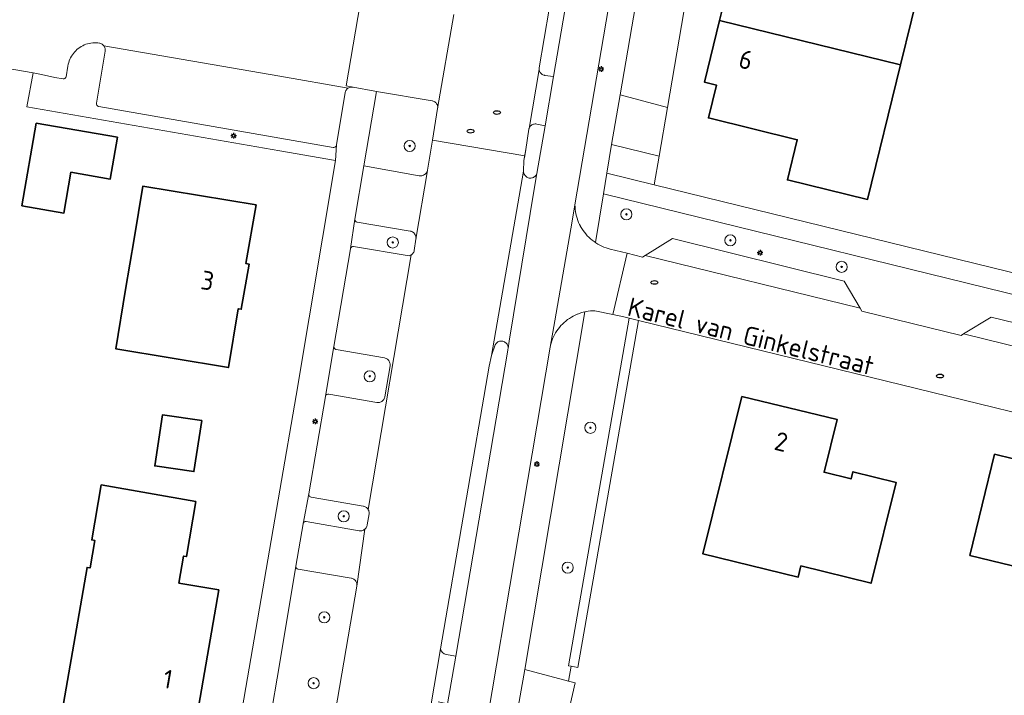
# Model space of a CAD drawing. Header units: metres. Extents: x 152610 to 160096, y 456114 to 462495.
# Tile 95 of 256: x 156481 to 156552, y 458593 to 458641. Entities that reach past the tile are written whole.
import ezdxf
from ezdxf.enums import TextEntityAlignment as Align

# ---------------------------------------------------------------- set-up
doc = ezdxf.new("R2010")
doc.units = ezdxf.units.M
doc.header["$LTSCALE"] = 0.5
doc.layers.get('0').update_dxf_attribs({"linetype": 'CONTINUOUS'})
for name, color, linetype, lineweight in [('B-PV-GR-BEPLANTING_CULTUUR_BODEMBEDEKKER-GV', 251, 'CONTINUOUS', 18), ('B-PV-GR-BEPLANTING_CULTUUR_VASTE PLANTENVAK-GV', 251, 'CONTINUOUS', 18), ('B-PV-GR-BOOM-S', 251, 'CONTINUOUS', 25), ('B-PV-GR-HAAG-GV', 251, 'CONTINUOUS', 13), ('B-PV-IE-MEUBILAIR-S', 251, 'CONTINUOUS', 25), ('B-PV-OG-BEBOUWING-GV', 6, 'CONTINUOUS', 35), ('B-PV-OG-BEBOUWING-T18', 1, 'CONTINUOUS', 18), ('B-PV-OG-TERREIN_BEGROEID-GV', 251, 'CONTINUOUS', 18), ('B-PV-OG-TOPOGRAFIE-T18', 1, 'CONTINUOUS', 18), ('B-PV-VH-GESLOTENVERHARDING_ASFALT-GV', 251, 'CONTINUOUS', 18), ('B-PV-VH-ONVERHARD-GV', 251, 'CONTINUOUS', 18), ('B-PV-VH-ONVERHARD_ZAND-GV', 251, 'CONTINUOUS', 18), ('B-PV-VH-OPENVERHARDING_BETONSTRAATSTEEN-GV', 251, 'CONTINUOUS', 18), ('B-PV-VH-OPENVERHARDING_STRAATBAKSTEEN-GV', 251, 'CONTINUOUS', 18), ('B-PV-VH-OPENVERHARDING_TEGEL-GV', 251, 'CONTINUOUS', 18)]:
    doc.layers.add(name, color=color, linetype=linetype, lineweight=lineweight)
doc.styles.add('NLCS-ISO', font='NLCS-ISO.ttf')
doc.styles.add('NLCS-ISO-M750-T18', font='NLCS-ISO.ttf', dxfattribs={"height": 1.35})

# ---------------------------------------------------------------- blocks, each defined once
blk = doc.blocks.new('SIE-MEUBILAIR_PAAL_LICHTMAST-SO')
for points in [[(-0.62, 0), (-1, 0)], [(-0.71, 0.71), (-0.44, 0.44)], [(0, 1), (0, 0.62)], [(0.44, 0.44), (0.71, 0.71)], [(1, 0), (0.62, 0)], [(-0.71, -0.71), (-0.44, -0.44)], [(0, -0.62), (0, -1)], [(0.44, -0.44), (0.71, -0.71)]]:
    blk.add_lwpolyline(points)
blk.add_circle((0, 0), 0.5)
blk = doc.blocks.new('SIE-MEUBILAIR_PUT_RIOOLPUT-SO')
blk.add_ellipse((0, 0), major_axis=(1.25, 0), ratio=0.54)
blk = doc.blocks.new('SGR-BOOM_GBKN-SO')
at = {"linetype": 'ByBlock', "lineweight": 18}
h = blk.add_hatch(color=0, dxfattribs=at)
h.dxf.hatch_style = 1
edge = h.paths.add_edge_path()
edge.add_arc((0, 0), 0.25, 0, 360)
at = {"color": 0, "linetype": 'ByBlock', "lineweight": 18}
for radius in [2, 0.25]:
    blk.add_circle((0, 0), radius, dxfattribs=at)
at = {"color": 0, "linetype": 'ByBlock', "lineweight": 18, "style": 'NLCS-ISO'}
blk.add_attdef('SOORT', (2.5, 0), '', height=1.5, dxfattribs=at)

msp = doc.modelspace()

# ---------------------------------------------------------------- linework, layer by layer
at = {"layer": 'B-PV-GR-BEPLANTING_CULTUUR_BODEMBEDEKKER-GV', "flags": 128}
for points in [[(156510.94, 458635.467), (156506.957, 458636.131), (156506.05, 458630.793), (156510.021, 458630.074), (156510.085, 458630.068), (156510.15, 458630.07), (156510.214, 458630.08), (156510.276, 458630.097), (156510.336, 458630.122), (156510.392, 458630.155), (156510.444, 458630.194), (156510.49, 458630.239), (156510.53, 458630.29), (156510.564, 458630.345), (156510.591, 458630.403), (156510.611, 458630.465), (156510.614, 458630.479), (156510.97, 458632.638), (156511.342, 458634.899), (156511.35, 458634.961), (156511.35, 458635.023), (156511.341, 458635.084), (156511.326, 458635.144), (156511.302, 458635.201), (156511.271, 458635.256), (156511.234, 458635.305), (156511.19, 458635.349), (156511.142, 458635.388), (156511.088, 458635.419), (156511.031, 458635.444), (156510.972, 458635.461)], [(156505.397, 458626.925), (156505.4, 458626.965), (156505.085, 458624.849), (156505.104, 458624.892), (156505.127, 458624.923), (156505.155, 458624.95), (156505.189, 458624.97), (156505.225, 458624.983), (156505.264, 458624.988), (156505.303, 458624.985), (156509.288, 458624.32), (156509.349, 458624.339), (156509.408, 458624.366), (156509.434, 458624.383), (156509.462, 458624.4), (156509.512, 458624.44), (156509.557, 458624.486), (156509.595, 458624.538), (156509.627, 458624.593), (156509.652, 458624.653), (156509.667, 458624.705), (156509.783, 458625.518), (156509.787, 458625.583), (156509.782, 458625.649), (156509.77, 458625.713), (156509.75, 458625.775), (156509.722, 458625.835), (156509.688, 458625.891), (156509.647, 458625.942), (156509.6, 458625.987), (156509.548, 458626.027), (156509.491, 458626.06), (156509.431, 458626.086), (156509.372, 458626.103), (156505.565, 458626.734), (156505.53, 458626.743), (156505.494, 458626.76), (156505.462, 458626.784), (156505.435, 458626.814), (156505.415, 458626.848), (156505.402, 458626.886)], [(156503.894, 458617.761), (156503.895, 458617.8), (156503.285, 458614.238), (156503.311, 458614.288), (156503.336, 458614.319), (156503.368, 458614.344), (156503.403, 458614.363), (156503.442, 458614.375), (156503.482, 458614.378), (156503.522, 458614.374), (156506.964, 458613.785), (156507.028, 458613.778), (156507.092, 458613.779), (156507.156, 458613.788), (156507.218, 458613.804), (156507.277, 458613.829), (156507.334, 458613.86), (156507.385, 458613.898), (156507.432, 458613.943), (156507.473, 458613.992), (156507.507, 458614.047), (156507.534, 458614.105), (156507.554, 458614.166), (156507.558, 458614.183), (156507.92, 458616.426), (156507.925, 458616.49), (156507.922, 458616.553), (156507.911, 458616.616), (156507.892, 458616.677), (156507.866, 458616.735), (156507.833, 458616.789), (156507.793, 458616.839), (156507.747, 458616.883), (156507.696, 458616.921), (156507.641, 458616.953), (156507.582, 458616.977), (156507.521, 458616.994), (156507.512, 458616.996), (156504.049, 458617.584), (156504.032, 458617.588), (156503.995, 458617.603), (156503.963, 458617.625), (156503.935, 458617.653), (156503.914, 458617.686), (156503.9, 458617.722)], [(156502.086, 458607.176), (156502.09, 458607.215), (156501.671, 458605.063), (156501.68, 458605.099), (156501.698, 458605.135), (156501.722, 458605.166), (156501.751, 458605.193), (156501.786, 458605.213), (156501.824, 458605.225), (156501.863, 458605.23), (156501.903, 458605.227), (156505.712, 458604.559), (156505.775, 458604.553), (156505.838, 458604.556), (156505.9, 458604.566), (156505.961, 458604.584), (156506.019, 458604.609), (156506.073, 458604.642), (156506.122, 458604.681), (156506.166, 458604.726), (156506.205, 458604.777), (156506.236, 458604.831), (156506.26, 458604.89), (156506.277, 458604.951), (156506.282, 458604.978), (156506.422, 458605.77), (156506.426, 458605.833), (156506.421, 458605.897), (156506.409, 458605.959), (156506.389, 458606.019), (156506.361, 458606.076), (156506.35, 458606.093), (156506.327, 458606.13), (156506.286, 458606.179), (156506.24, 458606.222), (156506.188, 458606.258), (156506.132, 458606.289), (156506.073, 458606.312), (156506.011, 458606.327), (156505.991, 458606.33), (156502.261, 458606.981), (156502.252, 458606.982), (156502.214, 458606.992), (156502.178, 458607.01), (156502.147, 458607.034), (156502.121, 458607.064), (156502.102, 458607.099), (156502.09, 458607.136)]]:
    msp.add_lwpolyline(points, close=True, dxfattribs=at)
at = {"layer": 'B-PV-GR-BEPLANTING_CULTUUR_VASTE PLANTENVAK-GV', "flags": 128}
msp.add_lwpolyline([(156525.096, 458619.832), (156524.717, 458619.925), (156523.929, 458620.095), (156522.639, 458620.372), (156522.478, 458620.369), (156522.317, 458620.359), (156522.157, 458620.34), (156521.926, 458620.298), (156517.604, 458594.588), (156520.74, 458593.76), (156520.925, 458594.821), (156520.741, 458594.853)], close=True, dxfattribs=at)
at = {"layer": 'B-PV-GR-HAAG-GV', "flags": 128}
for points in [[(156520.782, 458650.51), (156518.631, 458637.843), (156518.625, 458637.781), (156518.628, 458637.719), (156518.63, 458637.709), (156518.638, 458637.658), (156518.656, 458637.598), (156518.682, 458637.542), (156518.714, 458637.489), (156518.753, 458637.441), (156518.799, 458637.398), (156518.849, 458637.361), (156518.903, 458637.332), (156518.961, 458637.309), (156519.021, 458637.294), (156519.054, 458637.289), (156519.656, 458637.203), (156521.987, 458650.767)], [(156516.403, 458617.663), (156516.404, 458617.726), (156516.397, 458617.788), (156516.382, 458617.849), (156516.36, 458617.907), (156516.33, 458617.962), (156516.294, 458618.013), (156516.259, 458618.05), (156516.203, 458618.099), (156516.15, 458618.133), (156516.094, 458618.159), (156516.034, 458618.178), (156515.972, 458618.189), (156515.91, 458618.193), (156515.848, 458618.188), (156515.786, 458618.176), (156515.727, 458618.155), (156515.671, 458618.128), (156515.619, 458618.093), (156515.571, 458618.052), (156515.53, 458618.006), (156515.494, 458617.954), (156515.472, 458617.913), (156515.21, 458617.159), (156515.032, 458616.394), (156511.553, 458596.078)], [(156511.959, 458595.672), (156512.638, 458595.551), (156516.377, 458617.541), (156516.394, 458617.601), (156516.403, 458617.663)]]:
    msp.add_lwpolyline(points, dxfattribs=at)
for points in [[(156518.406, 458633.798), (156518.345, 458633.801), (156518.284, 458633.795), (156518.224, 458633.782), (156518.167, 458633.762), (156518.113, 458633.734), (156518.063, 458633.699), (156518.017, 458633.657), (156517.978, 458633.611), (156517.945, 458633.559), (156517.919, 458633.504), (156517.91, 458633.474), (156517.9, 458633.446), (156517.894, 458633.415), (156517.669, 458631.966), (156517.543, 458631.167), (156517.508, 458630.404), (156517.512, 458630.341), (156517.523, 458630.279), (156517.543, 458630.219), (156517.57, 458630.163), (156517.604, 458630.109), (156517.644, 458630.061), (156517.69, 458630.018), (156517.741, 458629.981), (156517.797, 458629.952), (156517.856, 458629.929), (156517.917, 458629.914), (156517.979, 458629.907), (156518.042, 458629.908), (156518.105, 458629.917), (156518.165, 458629.933), (156518.223, 458629.957), (156518.278, 458629.989), (156518.328, 458630.027), (156518.373, 458630.071), (156518.412, 458630.12), (156518.445, 458630.174), (156518.47, 458630.232), (156519.062, 458633.671), (156518.466, 458633.787)], [(156525.096, 458619.832), (156520.741, 458594.853), (156520.925, 458594.821), (156521.423, 458594.734), (156525.77, 458619.668)]]:
    msp.add_lwpolyline(points, close=True, dxfattribs=at)
at = {"layer": 'B-PV-GR-HAAG-GV'}
msp.add_lwpolyline([(156511.553, 458596.078, 0.320197), (156511.959, 458595.672)], format="xyb", dxfattribs=at)
at = {"layer": 'B-PV-OG-BEBOUWING-GV', "flags": 128}
for points in [[(156546.963, 458647.707), (156541.194, 458649.12), (156540.482, 458646.216), (156534.118, 458647.806), (156533.542, 458645.455), (156532.687, 458645.665), (156531.602, 458641.231), (156544.595, 458638.038)], [(156544.595, 458638.038), (156531.602, 458641.231), (156530.516, 458636.797), (156531.37, 458636.587), (156530.792, 458634.227), (156537.174, 458632.664), (156536.467, 458629.779), (156542.227, 458628.369)], [(156488.34, 458632.838), (156482.509, 458633.851), (156481.477, 458627.92), (156484.491, 458627.396), (156485, 458630.322), (156487.818, 458629.833)], [(156498.296, 458627.98), (156490.163, 458629.329), (156489.533, 458625.551), (156488.926, 458621.912), (156488.214, 458617.641), (156496.312, 458616.29), (156497.017, 458620.517), (156497.234, 458620.48), (156497.792, 458623.725), (156497.564, 458623.767)], [(156533.188, 458614.213), (156530.387, 458602.907), (156537.248, 458601.227), (156537.445, 458602.032), (156542.482, 458600.787), (156544.274, 458608.035), (156541.173, 458608.801), (156541.045, 458608.287), (156539.104, 458608.767), (156540.033, 458612.568)], [(156494.413, 458612.481), (156491.576, 458612.898), (156491.02, 458609.227), (156493.829, 458608.809)], [(156551.34, 458610.066), (156549.576, 458602.787), (156555.602, 458601.327), (156554.424, 458596.467), (156557.364, 458595.755), (156556.644, 458592.784), (156562.148, 458591.427), (156564.155, 458599.696), (156561.239, 458600.403), (156562.902, 458607.264), (156558.752, 458608.27), (156558.823, 458608.562), (156555.518, 458609.362), (156555.448, 458609.071)], [(156493.978, 458606.672), (156487.18, 458607.851), (156486.494, 458603.9), (156486.711, 458603.862), (156486.369, 458601.892), (156486.153, 458601.929), (156483.786, 458588.283), (156487.589, 458587.624), (156487.356, 458586.284), (156491.908, 458585.494), (156492.141, 458586.834), (156493.242, 458586.63), (156495.615, 458600.308), (156492.757, 458600.804), (156493.094, 458602.745), (156493.291, 458602.711)]]:
    msp.add_lwpolyline(points, close=True, dxfattribs=at)
at = {"layer": 'B-PV-OG-TERREIN_BEGROEID-GV', "flags": 128}
for points in [[(156530.21, 458648.751), (156526.805, 458649.585), (156524.453, 458635.883), (156527.859, 458634.987)], [(156527.259, 458631.478), (156523.842, 458632.322), (156523.502, 458630.257), (156526.908, 458629.422)]]:
    msp.add_lwpolyline(points, close=True, dxfattribs=at)
for points in [[(156591.895, 458611.907), (156523.266, 458628.786), (156522.676, 458625.27), (156522.71, 458625.247), (156522.848, 458625.162), (156522.991, 458625.084), (156523.137, 458625.013), (156523.286, 458624.95), (156523.439, 458624.893), (156523.594, 458624.845), (156523.729, 458624.809), (156524.964, 458624.501), (156526.061, 458624.228), (156526.257, 458624.349), (156528.213, 458625.555), (156540.539, 458622.505), (156541.696, 458620.554), (156541.823, 458620.339), (156548.945, 458618.592), (156549.126, 458618.703), (156551.103, 458619.916), (156580.916, 458612.656)], [(156503.838, 458590.642), (156505.542, 458600.588), (156505.547, 458600.651), (156505.545, 458600.714), (156505.534, 458600.777), (156505.516, 458600.837), (156505.49, 458600.895), (156505.458, 458600.949), (156505.418, 458600.999), (156505.373, 458601.043), (156505.323, 458601.081), (156505.268, 458601.112), (156505.209, 458601.137), (156505.148, 458601.153), (156505.14, 458601.155), (156501.323, 458601.789), (156501.287, 458601.798), (156501.251, 458601.815), (156501.219, 458601.839), (156501.193, 458601.868), (156501.173, 458601.902), (156501.16, 458601.94), (156501.155, 458601.979), (156501.158, 458602.019), (156500, 458595.104), (156499.268, 458590.732)]]:
    msp.add_lwpolyline(points, dxfattribs=at)
at = {"layer": 'B-PV-VH-GESLOTENVERHARDING_ASFALT-GV', "flags": 128}
msp.add_lwpolyline([(156510.852, 458591.983), (156511.553, 458596.078), (156515.032, 458616.394), (156515.21, 458617.159), (156517.508, 458630.404), (156517.543, 458631.167), (156517.597, 458631.509), (156510.97, 458632.638), (156510.614, 458630.479), (156510.611, 458630.465), (156509.783, 458625.518), (156509.667, 458624.705), (156509.652, 458624.653), (156509.627, 458624.593), (156509.595, 458624.538), (156509.557, 458624.486), (156509.512, 458624.44), (156509.462, 458624.4), (156509.434, 458624.383), (156506.35, 458606.093), (156506.361, 458606.076), (156506.389, 458606.019), (156506.409, 458605.959), (156506.421, 458605.897), (156506.426, 458605.833), (156506.422, 458605.77), (156506.282, 458604.978), (156506.277, 458604.951), (156506.26, 458604.89), (156506.236, 458604.831), (156506.205, 458604.777), (156506.166, 458604.726), (156506.122, 458604.681), (156505.542, 458600.588), (156503.838, 458590.642)], dxfattribs=at)
at = {"layer": 'B-PV-VH-ONVERHARD-GV', "flags": 128}
for points in [[(156516.403, 458617.663), (156516.404, 458617.726), (156516.397, 458617.788), (156516.382, 458617.849), (156516.36, 458617.907), (156516.33, 458617.962), (156516.294, 458618.013), (156516.259, 458618.05), (156516.251, 458618.059), (156516.203, 458618.099), (156516.15, 458618.133), (156516.094, 458618.159), (156516.034, 458618.178), (156515.972, 458618.189), (156515.91, 458618.193), (156515.848, 458618.188), (156515.786, 458618.176), (156515.727, 458618.155), (156515.671, 458618.128), (156515.619, 458618.093), (156515.571, 458618.052), (156515.53, 458618.006), (156515.494, 458617.954), (156515.472, 458617.913), (156515.21, 458617.159), (156515.032, 458616.394), (156511.553, 458596.078)], [(156511.959, 458595.672), (156512.638, 458595.551), (156516.377, 458617.541), (156516.394, 458617.601), (156516.403, 458617.663)]]:
    msp.add_lwpolyline(points, dxfattribs=at)
at = {"layer": 'B-PV-VH-ONVERHARD-GV'}
msp.add_lwpolyline([(156511.553, 458596.078, 0.320197), (156511.959, 458595.672)], format="xyb", dxfattribs=at)
at = {"layer": 'B-PV-VH-ONVERHARD_ZAND-GV', "flags": 128}
msp.add_lwpolyline([(156520.782, 458650.51), (156518.631, 458637.843), (156518.625, 458637.781), (156518.628, 458637.719), (156518.63, 458637.709), (156518.638, 458637.658), (156518.656, 458637.598), (156518.682, 458637.542), (156518.714, 458637.489), (156518.753, 458637.441), (156518.799, 458637.398), (156518.849, 458637.361), (156518.903, 458637.332), (156518.961, 458637.309), (156519.021, 458637.294), (156519.054, 458637.289), (156519.656, 458637.203), (156521.987, 458650.767)], dxfattribs=at)
for points in [[(156518.406, 458633.798), (156518.345, 458633.801), (156518.284, 458633.795), (156518.224, 458633.782), (156518.167, 458633.762), (156518.113, 458633.734), (156518.063, 458633.699), (156518.017, 458633.657), (156517.978, 458633.611), (156517.945, 458633.559), (156517.919, 458633.504), (156517.91, 458633.474), (156517.9, 458633.446), (156517.894, 458633.415), (156517.669, 458631.966), (156517.597, 458631.509), (156517.543, 458631.167), (156517.508, 458630.404), (156517.512, 458630.341), (156517.523, 458630.279), (156517.543, 458630.219), (156517.57, 458630.163), (156517.604, 458630.109), (156517.644, 458630.061), (156517.69, 458630.018), (156517.741, 458629.981), (156517.797, 458629.952), (156517.856, 458629.929), (156517.917, 458629.914), (156517.979, 458629.907), (156518.042, 458629.908), (156518.105, 458629.917), (156518.165, 458629.933), (156518.223, 458629.957), (156518.278, 458629.989), (156518.328, 458630.027), (156518.373, 458630.071), (156518.412, 458630.12), (156518.445, 458630.174), (156518.47, 458630.232), (156519.062, 458633.671), (156518.466, 458633.787)], [(156525.096, 458619.832), (156520.741, 458594.853), (156520.925, 458594.821), (156521.423, 458594.734), (156525.77, 458619.668)]]:
    msp.add_lwpolyline(points, close=True, dxfattribs=at)
at = {"layer": 'B-PV-VH-OPENVERHARDING_BETONSTRAATSTEEN-GV', "flags": 128}
for points in [[(156460.447, 458641.222), (156482.278, 458637.484), (156482.878, 458637.357), (156483.851, 458637.149), (156484.433, 458637.049), (156484.473, 458637.046), (156484.512, 458637.051), (156484.55, 458637.064), (156484.584, 458637.084), (156484.613, 458637.111), (156484.637, 458637.142), (156484.654, 458637.179), (156484.659, 458637.196), (156484.786, 458637.962), (156484.808, 458638.086), (156484.838, 458638.207), (156484.876, 458638.326), (156484.921, 458638.443), (156484.973, 458638.556), (156485.033, 458638.666), (156485.1, 458638.772), (156485.173, 458638.873), (156485.252, 458638.969), (156485.338, 458639.06), (156485.429, 458639.146), (156485.525, 458639.225), (156485.627, 458639.298), (156485.733, 458639.365), (156485.843, 458639.424), (156485.956, 458639.477), (156486.073, 458639.521), (156486.192, 458639.559), (156486.313, 458639.589), (156486.436, 458639.611), (156486.56, 458639.625), (156486.685, 458639.631), (156486.81, 458639.629), (156486.934, 458639.619), (156487.058, 458639.601), (156487.077, 458639.597), (156487.137, 458639.58), (156487.195, 458639.556), (156487.249, 458639.524), (156487.299, 458639.486), (156487.343, 458639.442), (156487.356, 458639.425), (156500, 458637.227), (156504.918, 458636.373), (156504.973, 458636.402), (156505.031, 458636.424), (156505.091, 458636.438), (156505.152, 458636.444), (156505.214, 458636.442), (156505.275, 458636.432), (156504.772, 458636.535), (156505.771, 458642.437)], [(156499.268, 458590.732), (156500, 458595.104), (156501.158, 458602.019), (156501.671, 458605.063), (156502.09, 458607.215), (156503.28, 458614.211), (156503.285, 458614.238), (156503.895, 458617.8), (156505.08, 458624.813), (156505.085, 458624.849), (156505.4, 458626.965), (156506.05, 458630.793), (156506.957, 458636.131), (156506.838, 458636.151), (156505.275, 458636.432), (156505.214, 458636.442), (156505.152, 458636.444), (156505.091, 458636.438), (156505.031, 458636.424), (156504.973, 458636.402), (156504.918, 458636.373), (156504.868, 458636.338), (156504.822, 458636.296), (156504.783, 458636.248), (156504.749, 458636.196), (156504.723, 458636.14), (156504.705, 458636.081), (156504.698, 458636.05), (156504.075, 458632.288), (156504, 458631.164), (156501.174, 458614.287), (156500, 458607.468), (156494.976, 458578.286)], [(156516.935, 458590.811), (156517.604, 458594.588), (156521.926, 458620.298), (156521.684, 458620.237), (156521.531, 458620.187), (156521.38, 458620.13), (156521.365, 458620.123), (156521.232, 458620.065), (156521.088, 458619.993), (156520.947, 458619.914), (156520.811, 458619.828), (156520.679, 458619.735), (156520.552, 458619.636), (156520.429, 458619.531), (156520.312, 458619.42), (156520.201, 458619.303), (156520.096, 458619.181), (156519.997, 458619.053), (156519.904, 458618.921), (156519.818, 458618.785), (156519.739, 458618.644), (156519.667, 458618.5), (156519.602, 458618.352), (156519.545, 458618.202), (156519.495, 458618.048), (156519.453, 458617.892), (156519.42, 458617.745), (156512.369, 458575.88)]]:
    msp.add_lwpolyline(points, dxfattribs=at)
for points in [[(156504, 458631.164), (156504.075, 458632.288), (156504.068, 458632.262), (156504.051, 458632.224), (156504.027, 458632.189), (156503.997, 458632.16), (156503.962, 458632.137), (156503.923, 458632.12), (156503.882, 458632.112), (156503.84, 458632.111), (156500, 458632.78), (156486.99, 458635.046), (156486.977, 458635.05), (156486.939, 458635.068), (156486.905, 458635.093), (156486.876, 458635.124), (156486.854, 458635.159), (156486.838, 458635.198), (156486.831, 458635.24), (156486.831, 458635.282), (156487.459, 458639.033), (156487.466, 458639.095), (156487.464, 458639.158), (156487.455, 458639.22), (156487.438, 458639.28), (156487.413, 458639.338), (156487.381, 458639.392), (156487.356, 458639.425), (156487.343, 458639.442), (156487.299, 458639.486), (156487.249, 458639.524), (156487.195, 458639.556), (156487.137, 458639.58), (156487.077, 458639.597), (156487.058, 458639.601), (156486.934, 458639.619), (156486.81, 458639.629), (156486.685, 458639.631), (156486.56, 458639.625), (156486.436, 458639.611), (156486.313, 458639.589), (156486.192, 458639.559), (156486.073, 458639.521), (156485.956, 458639.477), (156485.843, 458639.424), (156485.733, 458639.365), (156485.627, 458639.298), (156485.525, 458639.225), (156485.429, 458639.146), (156485.338, 458639.06), (156485.252, 458638.969), (156485.173, 458638.873), (156485.1, 458638.772), (156485.033, 458638.666), (156484.973, 458638.556), (156484.921, 458638.443), (156484.876, 458638.326), (156484.838, 458638.207), (156484.808, 458638.086), (156484.786, 458637.962), (156484.659, 458637.196), (156484.654, 458637.179), (156484.637, 458637.142), (156484.613, 458637.111), (156484.584, 458637.084), (156484.55, 458637.064), (156484.512, 458637.051), (156484.473, 458637.046), (156484.433, 458637.049), (156483.851, 458637.149), (156482.878, 458637.357), (156482.278, 458637.484), (156481.834, 458635.024), (156500, 458631.861)], [(156500, 458637.227), (156487.356, 458639.425), (156487.381, 458639.392), (156487.413, 458639.338), (156487.438, 458639.28), (156487.455, 458639.22), (156487.464, 458639.158), (156487.466, 458639.095), (156487.459, 458639.033), (156486.831, 458635.282), (156486.831, 458635.24), (156486.838, 458635.198), (156486.854, 458635.159), (156486.876, 458635.124), (156486.905, 458635.093), (156486.939, 458635.068), (156486.977, 458635.05), (156486.99, 458635.046), (156500, 458632.78), (156503.84, 458632.111), (156503.882, 458632.112), (156503.923, 458632.12), (156503.962, 458632.137), (156503.997, 458632.16), (156504.027, 458632.189), (156504.051, 458632.224), (156504.068, 458632.262), (156504.075, 458632.288), (156504.698, 458636.05), (156504.705, 458636.081), (156504.723, 458636.14), (156504.749, 458636.196), (156504.783, 458636.248), (156504.822, 458636.296), (156504.868, 458636.338), (156504.918, 458636.373)], [(156518.638, 458637.658), (156518.63, 458637.709), (156517.91, 458633.474), (156517.919, 458633.504), (156517.945, 458633.559), (156517.978, 458633.611), (156518.017, 458633.657), (156518.063, 458633.699), (156518.113, 458633.734), (156518.167, 458633.762), (156518.224, 458633.782), (156518.284, 458633.795), (156518.345, 458633.801), (156518.406, 458633.798), (156518.466, 458633.787), (156519.062, 458633.671), (156519.656, 458637.203), (156519.054, 458637.289), (156519.021, 458637.294), (156518.961, 458637.309), (156518.903, 458637.332), (156518.849, 458637.361), (156518.799, 458637.398), (156518.753, 458637.441), (156518.714, 458637.489), (156518.682, 458637.542), (156518.656, 458637.598)], [(156527.859, 458634.987), (156524.453, 458635.883), (156523.842, 458632.322), (156527.259, 458631.478)], [(156510.021, 458630.074), (156506.05, 458630.793), (156505.4, 458626.965), (156505.397, 458626.925), (156505.402, 458626.886), (156505.415, 458626.848), (156505.435, 458626.814), (156505.462, 458626.784), (156505.494, 458626.76), (156505.53, 458626.743), (156505.565, 458626.734), (156509.372, 458626.103), (156509.431, 458626.086), (156509.491, 458626.06), (156509.548, 458626.027), (156509.6, 458625.987), (156509.647, 458625.942), (156509.688, 458625.891), (156509.722, 458625.835), (156509.75, 458625.775), (156509.77, 458625.713), (156509.782, 458625.649), (156509.787, 458625.583), (156509.783, 458625.518), (156510.611, 458630.465), (156510.591, 458630.403), (156510.564, 458630.345), (156510.53, 458630.29), (156510.49, 458630.239), (156510.444, 458630.194), (156510.392, 458630.155), (156510.336, 458630.122), (156510.276, 458630.097), (156510.214, 458630.08), (156510.15, 458630.07), (156510.085, 458630.068)], [(156518.308, 458629.247), (156518.47, 458630.232), (156518.445, 458630.174), (156518.412, 458630.12), (156518.373, 458630.071), (156518.328, 458630.027), (156518.278, 458629.989), (156518.223, 458629.957), (156518.165, 458629.933), (156518.105, 458629.917), (156518.042, 458629.908), (156517.979, 458629.907), (156517.917, 458629.914), (156517.856, 458629.929), (156517.797, 458629.952), (156517.741, 458629.981), (156517.69, 458630.018), (156517.644, 458630.061), (156517.604, 458630.109), (156517.57, 458630.163), (156517.543, 458630.219), (156517.523, 458630.279), (156517.512, 458630.341), (156517.508, 458630.404), (156515.21, 458617.159), (156515.472, 458617.913), (156515.494, 458617.954), (156515.53, 458618.006), (156515.571, 458618.052), (156515.619, 458618.093), (156515.671, 458618.128), (156515.727, 458618.155), (156515.786, 458618.176), (156515.848, 458618.188), (156515.91, 458618.193), (156515.972, 458618.189), (156516.034, 458618.178), (156516.094, 458618.159), (156516.15, 458618.133), (156516.203, 458618.099), (156516.251, 458618.059), (156516.259, 458618.05), (156516.294, 458618.013), (156516.33, 458617.962), (156516.36, 458617.907), (156516.382, 458617.849), (156516.397, 458617.788), (156516.404, 458617.726), (156516.403, 458617.663), (156516.491, 458618.199)], [(156524.964, 458624.501), (156523.729, 458624.809), (156523.594, 458624.845), (156523.439, 458624.893), (156523.286, 458624.95), (156523.137, 458625.013), (156522.991, 458625.084), (156522.848, 458625.162), (156522.71, 458625.247), (156522.676, 458625.27), (156522.576, 458625.339), (156522.446, 458625.437), (156522.322, 458625.541), (156522.203, 458625.652), (156522.089, 458625.768), (156521.981, 458625.89), (156521.88, 458626.016), (156521.785, 458626.148), (156521.696, 458626.284), (156521.614, 458626.424), (156521.595, 458626.461), (156521.539, 458626.569), (156521.472, 458626.716), (156521.411, 458626.867), (156521.359, 458627.021), (156521.313, 458627.177), (156521.276, 458627.335), (156521.246, 458627.495), (156521.225, 458627.656), (156521.211, 458627.818), (156521.205, 458627.98), (156521.002, 458626.817), (156519.753, 458619.653), (156519.42, 458617.745), (156519.453, 458617.892), (156519.495, 458618.048), (156519.545, 458618.202), (156519.602, 458618.352), (156519.667, 458618.5), (156519.739, 458618.644), (156519.818, 458618.785), (156519.904, 458618.921), (156519.997, 458619.053), (156520.096, 458619.181), (156520.201, 458619.303), (156520.312, 458619.42), (156520.429, 458619.531), (156520.552, 458619.636), (156520.679, 458619.735), (156520.811, 458619.828), (156520.947, 458619.914), (156521.088, 458619.993), (156521.232, 458620.065), (156521.365, 458620.123), (156521.38, 458620.13), (156521.531, 458620.187), (156521.684, 458620.237), (156521.926, 458620.298), (156522.157, 458620.34), (156522.317, 458620.359), (156522.478, 458620.369), (156522.639, 458620.372), (156523.929, 458620.095)], [(156505.303, 458624.985), (156505.264, 458624.988), (156505.225, 458624.983), (156505.189, 458624.97), (156505.155, 458624.95), (156505.127, 458624.923), (156505.104, 458624.892), (156505.085, 458624.849), (156505.08, 458624.813), (156503.895, 458617.8), (156503.894, 458617.761), (156503.9, 458617.722), (156503.914, 458617.686), (156503.935, 458617.653), (156503.963, 458617.625), (156503.995, 458617.603), (156504.032, 458617.588), (156504.049, 458617.584), (156507.512, 458616.996), (156507.521, 458616.994), (156507.582, 458616.977), (156507.641, 458616.953), (156507.696, 458616.921), (156507.747, 458616.883), (156507.793, 458616.839), (156507.833, 458616.789), (156507.866, 458616.735), (156507.892, 458616.677), (156507.911, 458616.616), (156507.922, 458616.553), (156507.925, 458616.49), (156507.92, 458616.426), (156507.558, 458614.183), (156507.554, 458614.166), (156507.534, 458614.105), (156507.507, 458614.047), (156507.473, 458613.992), (156507.432, 458613.943), (156507.385, 458613.898), (156507.334, 458613.86), (156507.277, 458613.829), (156507.218, 458613.804), (156507.156, 458613.788), (156507.092, 458613.779), (156507.028, 458613.778), (156506.964, 458613.785), (156503.522, 458614.374), (156503.482, 458614.378), (156503.442, 458614.375), (156503.403, 458614.363), (156503.368, 458614.344), (156503.336, 458614.319), (156503.311, 458614.288), (156503.285, 458614.238), (156503.28, 458614.211), (156502.09, 458607.215), (156502.086, 458607.176), (156502.09, 458607.136), (156502.102, 458607.099), (156502.121, 458607.064), (156502.147, 458607.034), (156502.178, 458607.01), (156502.214, 458606.992), (156502.252, 458606.982), (156502.261, 458606.981), (156505.991, 458606.33), (156506.011, 458606.327), (156506.073, 458606.312), (156506.132, 458606.289), (156506.188, 458606.258), (156506.24, 458606.222), (156506.286, 458606.179), (156506.327, 458606.13), (156506.35, 458606.093), (156509.434, 458624.383), (156509.408, 458624.366), (156509.349, 458624.339), (156509.288, 458624.32)], [(156540.539, 458622.505), (156528.213, 458625.555), (156526.257, 458624.349), (156541.696, 458620.554)], [(156549.126, 458618.703), (156548.945, 458618.592), (156541.823, 458620.339), (156541.696, 458620.554), (156526.257, 458624.349), (156526.061, 458624.228), (156524.964, 458624.501), (156523.929, 458620.095), (156524.717, 458619.925), (156525.096, 458619.832), (156525.77, 458619.668), (156547.998, 458614.235), (156555.836, 458612.319), (156580.943, 458606.176), (156582.024, 458610.472), (156582.058, 458610.608)], [(156580.916, 458612.656), (156551.103, 458619.916), (156549.126, 458618.703), (156582.058, 458610.608), (156582.024, 458610.472), (156582.171, 458610.429)], [(156501.903, 458605.227), (156501.863, 458605.23), (156501.824, 458605.225), (156501.786, 458605.213), (156501.751, 458605.193), (156501.722, 458605.166), (156501.698, 458605.135), (156501.68, 458605.099), (156501.671, 458605.063), (156501.158, 458602.019), (156501.155, 458601.979), (156501.16, 458601.94), (156501.173, 458601.902), (156501.193, 458601.868), (156501.219, 458601.839), (156501.251, 458601.815), (156501.287, 458601.798), (156501.323, 458601.789), (156505.14, 458601.155), (156505.148, 458601.153), (156505.209, 458601.137), (156505.268, 458601.112), (156505.323, 458601.081), (156505.373, 458601.043), (156505.418, 458600.999), (156505.458, 458600.949), (156505.49, 458600.895), (156505.516, 458600.837), (156505.534, 458600.777), (156505.545, 458600.714), (156505.547, 458600.651), (156505.542, 458600.588), (156506.122, 458604.681), (156506.073, 458604.642), (156506.019, 458604.609), (156505.961, 458604.584), (156505.9, 458604.566), (156505.838, 458604.556), (156505.775, 458604.553), (156505.712, 458604.559)], [(156517.604, 458594.588), (156516.935, 458590.811), (156520.379, 458589.957), (156521.212, 458593.636), (156520.74, 458593.76)]]:
    msp.add_lwpolyline(points, close=True, dxfattribs=at)
at = {"layer": 'B-PV-VH-OPENVERHARDING_STRAATBAKSTEEN-GV', "flags": 128}
for points in [[(156529.011, 458691.526), (156527.619, 458683.424), (156527.421, 458682.273), (156527.41, 458682.212), (156527.391, 458682.153), (156526.824, 458678.877), (156526.214, 458675.409), (156523.873, 458661.767), (156523.265, 458658.309), (156522.588, 458654.256), (156521.987, 458650.767), (156519.656, 458637.203), (156519.062, 458633.671), (156518.47, 458630.232), (156518.308, 458629.247), (156516.491, 458618.199), (156516.403, 458617.663), (156516.394, 458617.601), (156516.377, 458617.541), (156512.638, 458595.551), (156512.054, 458592.114)], [(156512.369, 458575.88), (156519.42, 458617.745), (156519.753, 458619.653), (156521.002, 458626.817), (156521.205, 458627.98), (156530.856, 458684.606)], [(156512.493, 458641.663), (156511.342, 458634.899), (156510.97, 458632.638), (156517.597, 458631.509), (156517.669, 458631.966), (156517.894, 458633.415), (156517.9, 458633.446), (156517.91, 458633.474), (156518.63, 458637.709), (156518.628, 458637.719), (156518.625, 458637.781), (156518.631, 458637.843), (156520.782, 458650.51)], [(156511.553, 458596.078), (156510.852, 458591.983)], [(156511.386, 458592.256), (156512.054, 458592.114), (156512.638, 458595.551)], [(156512.638, 458595.551), (156511.959, 458595.672)]]:
    msp.add_lwpolyline(points, dxfattribs=at)
at = {"layer": 'B-PV-VH-OPENVERHARDING_STRAATBAKSTEEN-GV'}
msp.add_lwpolyline([(156511.959, 458595.672, -0.320197), (156511.553, 458596.078)], format="xyb", dxfattribs=at)
at = {"layer": 'B-PV-VH-OPENVERHARDING_TEGEL-GV', "flags": 128}
for points in [[(156530.856, 458684.606), (156521.205, 458627.98), (156521.211, 458627.818), (156521.225, 458627.656), (156521.246, 458627.495), (156521.276, 458627.335), (156521.313, 458627.177), (156521.359, 458627.021), (156521.411, 458626.867), (156521.472, 458626.716), (156521.539, 458626.569), (156521.595, 458626.461), (156521.614, 458626.424), (156521.696, 458626.284), (156521.785, 458626.148), (156521.88, 458626.016), (156521.981, 458625.89), (156522.089, 458625.768), (156522.203, 458625.652), (156522.322, 458625.541), (156522.446, 458625.437), (156522.576, 458625.339), (156522.676, 458625.27), (156523.266, 458628.786), (156523.502, 458630.257), (156523.842, 458632.322), (156524.453, 458635.883), (156526.805, 458649.585)], [(156505.771, 458642.437), (156504.772, 458636.535), (156505.275, 458636.432), (156506.838, 458636.151), (156506.957, 458636.131), (156510.94, 458635.467), (156510.972, 458635.461), (156511.031, 458635.444), (156511.088, 458635.419), (156511.142, 458635.388), (156511.19, 458635.349), (156511.234, 458635.305), (156511.271, 458635.256), (156511.302, 458635.201), (156511.326, 458635.144), (156511.341, 458635.084), (156511.35, 458635.023), (156511.35, 458634.961), (156511.342, 458634.899), (156512.493, 458641.663)]]:
    msp.add_lwpolyline(points, dxfattribs=at)
msp.add_lwpolyline([(156523.502, 458630.257), (156523.266, 458628.786), (156591.895, 458611.907), (156591.897, 458611.921), (156592.27, 458613.398), (156526.908, 458629.422)], close=True, dxfattribs=at)

# ---------------------------------------------------------------- block references
at = {"layer": 'B-PV-GR-BOOM-S', "xscale": 0.2, "yscale": 0.2, "zscale": 0.2}
for p in [(156509.333, 458632.215), (156524.903, 458627.302), (156508.118, 458625.28), (156532.371, 458625.434), (156540.365, 458623.527), (156506.465, 458615.663), (156522.318, 458611.962), (156504.597, 458605.602), (156520.688, 458601.914), (156503.196, 458598.341), (156502.433, 458593.606)]:
    msp.add_blockref('SGR-BOOM_GBKN-SO', p, dxfattribs=at)
at = {"layer": 'B-PV-IE-MEUBILAIR-S', "xscale": 0.2, "yscale": 0.2, "zscale": 0.2}
for name, p in [('SIE-MEUBILAIR_PAAL_LICHTMAST-SO', (156523.088, 458637.74)), ('SIE-MEUBILAIR_PUT_RIOOLPUT-SO', (156515.599, 458634.617)), ('SIE-MEUBILAIR_PAAL_LICHTMAST-SO', (156496.681, 458632.954)), ('SIE-MEUBILAIR_PUT_RIOOLPUT-SO', (156513.711, 458633.278)), ('SIE-MEUBILAIR_PAAL_LICHTMAST-SO', (156534.506, 458624.545)), ('SIE-MEUBILAIR_PUT_RIOOLPUT-SO', (156526.917, 458622.41)), ('SIE-MEUBILAIR_PUT_RIOOLPUT-SO', (156547.437, 458615.683)), ('SIE-MEUBILAIR_PAAL_LICHTMAST-SO', (156502.545, 458612.418)), ('SIE-MEUBILAIR_PAAL_LICHTMAST-SO', (156518.465, 458609.356))]:
    msp.add_blockref(name, p, dxfattribs=at)

# ---------------------------------------------------------------- texts
at = {"layer": 'B-PV-OG-BEBOUWING-T18', "style": 'NLCS-ISO-M750-T18'}
for s, rotation, p in [('6', 346.2, (156533.487, 458638.419)), ('3', 350.3, (156494.816, 458622.54)), ('2', 346.5, (156536.026, 458610.96)), ('1', 350.1, (156491.965, 458593.896))]:
    msp.add_text(s, height=1.35, rotation=rotation, dxfattribs=at).set_placement(p, align=Align.MIDDLE)
at = {"layer": 'B-PV-OG-TOPOGRAFIE-T18', "style": 'NLCS-ISO-M750-T18'}
msp.add_text('Karel van Ginkelstraat', height=1.35, rotation=346.2, dxfattribs=at).set_placement((156533.848, 458618.543), align=Align.MIDDLE)

doc.saveas('drawing.dxf')
